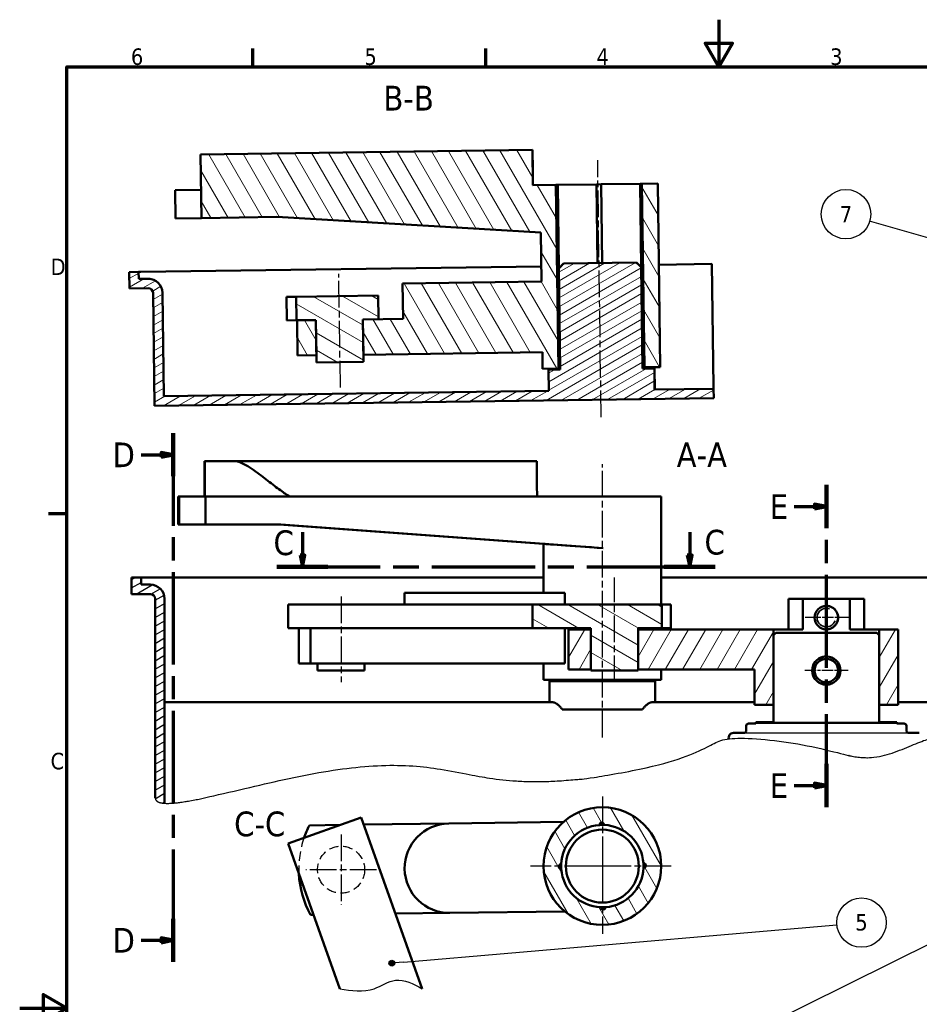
# Model space of a CAD drawing. Header units: millimetres. Extents: x 484 to 1147, y -554 to 286.
# Tile 9 of 10: x 553 to 935, y -132 to 286. Entities that reach past the tile are written whole.
import ezdxf

# ---------------------------------------------------------------- set-up
doc = ezdxf.new("R2010")
doc.units = ezdxf.units.MM
doc.header["$LTSCALE"] = 2
doc.linetypes.add('ACISOWELD', pattern=[3, 2, -1])
doc.linetypes.add('CHAIN', pattern=[0.3543, 0.2362, -0.0295, 0.0591, -0.0295])
for name, color, linetype, lineweight in [('Axe de construction (ISO)', 7, 'CHAIN', 25), ('Cadre (ISO)', 7, 'Continuous', 70), ('Etroit visible (ISO)', 7, 'Continuous', 35), ("Géométrie d'esquisse (ISO)", 7, 'Continuous', 25), ('Hachure (ISO)', 7, 'Continuous', 18), ('Ligne de coupe (ISO)', 7, 'CHAIN', 70), ('Ligne interrompue (ISO)', 7, 'Continuous', 50), ('Symbole (ISO)', 7, 'Continuous', 25), ("Trait d'axe (ISO)", 7, 'Continuous', 25), ('Visible (ISO)', 7, 'Continuous', 50)]:
    doc.layers.add(name, color=color, linetype=linetype, lineweight=lineweight)
doc.styles.get("Standard").update_dxf_attribs({"font": 'TAHOMA.TTF'})
doc.styles.add('Texte de note (ISO)', font='TAHOMA.TTF')
pattern_1 = [(30, (1106.941, 39.8972), (-1.5875, 2.74963), [])]

# ---------------------------------------------------------------- blocks, each defined once
blk = doc.blocks.new('Cadres Default Border')
at = {"layer": 'Cadre (ISO)'}
for p, q in [((49.5, 410), (49.5, 413.9)), ((99, 410), (99, 413.9)), ((10, 315), (6.1, 315))]:
    blk.add_line(p, q, dxfattribs=at)
at = {"layer": 'Cadre (ISO)', "flags": 128}
for points in [[(148.5, 420), (148.5, 410), (145.61, 415), (151.39, 415), (148.5, 410)], [(10, 10), (10, 410), (287, 410), (287, 10), (10, 10)], [(0, 210), (10, 210), (5, 212.89), (5, 207.11), (10, 210)]]:
    blk.add_lwpolyline(points, dxfattribs=at)
at = {"layer": 'Cadre (ISO)', "char_height": 3.5, "attachment_point": 7, "style": 'Texte de note (ISO)'}
for s, insert in [('6', (23.63, 410.33)), ('5', (73.23, 410.33)), ('4', (122.53, 410.4)), ('3', (172.16, 410.33)), ('D', (6.57, 365.75)), ('C', (6.56, 260.69))]:
    blk.add_mtext(s, dxfattribs=dict(at, insert=insert))
blk = doc.blocks.new('SectionConversion2D1')
at = {"layer": 'Ligne de coupe (ISO)', "linetype": 'CHAIN', "ltscale": 41.821899}
blk.add_line((171.35, 252.69), (171.35, 321.18), dxfattribs=at)
at = {"layer": 'Ligne de coupe (ISO)', "linetype": 'Continuous', "lineweight": 140}
for p, q in [((171.35, 311.96), (171.35, 321.18)), ((171.35, 252.69), (171.35, 261.91))]:
    blk.add_line(p, q, dxfattribs=at)
at = {"layer": 'Ligne de coupe (ISO)', "linetype": 'Continuous'}
for p, q in [((164.55, 316.57), (168.85, 316.57)), ((171.35, 316.57), (168.85, 317.07)), ((168.85, 317.07), (168.85, 316.07)), ((168.85, 316.57), (171.35, 316.57)), ((168.85, 316.07), (171.35, 316.57)), ((164.55, 257.3), (168.85, 257.3)), ((171.35, 257.3), (168.85, 257.8)), ((168.85, 257.8), (168.85, 256.8)), ((168.85, 257.3), (171.35, 257.3)), ((168.85, 256.8), (171.35, 257.3))]:
    blk.add_line(p, q, dxfattribs=at)
at = {"layer": 'Ligne de coupe (ISO)', "linetype": 'Continuous', "flags": 128}
for points in [[(168.85, 316.07), (171.35, 316.57), (168.85, 317.07), (168.85, 316.07)], [(168.85, 256.8), (171.35, 257.3), (168.85, 257.8), (168.85, 256.8)]]:
    blk.add_lwpolyline(points, dxfattribs=at)
at = {"layer": 'Ligne de coupe (ISO)'}
for points in [[(168.85, 316.07), (171.35, 316.57), (168.85, 317.07), (168.85, 316.07)], [(168.85, 256.8), (171.35, 257.3), (168.85, 257.8), (168.85, 256.8)]]:
    blk.add_solid(points, dxfattribs=at)
at = {"layer": 'Ligne de coupe (ISO)', "char_height": 5.25, "attachment_point": 7}
for insert in [(159.32, 313.94), (159.32, 254.67)]:
    blk.add_mtext('E', dxfattribs=dict(at, insert=insert))
blk = doc.blocks.new('SectionConversion2D3')
at = {"layer": 'Ligne de coupe (ISO)', "linetype": 'CHAIN', "ltscale": 41.5858}
blk.add_line((32.58, 332.14), (32.58, 219.87), dxfattribs=at)
at = {"layer": 'Ligne de coupe (ISO)', "linetype": 'Continuous', "lineweight": 140}
for p, q in [((32.58, 332.14), (32.58, 323)), ((32.58, 229), (32.58, 219.87))]:
    blk.add_line(p, q, dxfattribs=at)
at = {"layer": 'Ligne de coupe (ISO)', "linetype": 'Continuous'}
for p, q in [((25.81, 327.57), (30.08, 327.57)), ((32.58, 327.57), (30.08, 328.07)), ((30.08, 328.07), (30.08, 327.07)), ((30.08, 327.57), (32.58, 327.57)), ((30.08, 327.07), (32.58, 327.57)), ((25.81, 224.43), (30.08, 224.43)), ((32.58, 224.43), (30.08, 224.93)), ((30.08, 224.93), (30.08, 223.93)), ((30.08, 224.43), (32.58, 224.43)), ((30.08, 223.93), (32.58, 224.43))]:
    blk.add_line(p, q, dxfattribs=at)
at = {"layer": 'Ligne de coupe (ISO)', "linetype": 'Continuous', "flags": 128}
for points in [[(30.08, 327.07), (32.58, 327.57), (30.08, 328.07), (30.08, 327.07)], [(30.08, 223.93), (32.58, 224.43), (30.08, 224.93), (30.08, 223.93)]]:
    blk.add_lwpolyline(points, dxfattribs=at)
at = {"layer": 'Ligne de coupe (ISO)'}
for points in [[(30.08, 327.07), (32.58, 327.57), (30.08, 328.07), (30.08, 327.07)], [(30.08, 223.93), (32.58, 224.43), (30.08, 224.93), (30.08, 223.93)]]:
    blk.add_solid(points, dxfattribs=at)
at = {"layer": 'Ligne de coupe (ISO)', "char_height": 5.25, "attachment_point": 7}
for insert in [(19.71, 324.94), (19.71, 221.81)]:
    blk.add_mtext('D', dxfattribs=dict(at, insert=insert))
blk = doc.blocks.new('SectionConversion2D5')
at = {"layer": 'Ligne de coupe (ISO)', "linetype": 'Continuous'}
for p, q in [((60.06, 311.15), (60.06, 306.27)), ((142.32, 311.15), (142.32, 306.27)), ((59.56, 306.27), (60.06, 303.77)), ((60.56, 306.27), (59.56, 306.27)), ((60.06, 306.27), (60.06, 303.77)), ((60.06, 303.77), (60.56, 306.27)), ((141.82, 306.27), (142.32, 303.77)), ((142.82, 306.27), (141.82, 306.27)), ((142.32, 306.27), (142.32, 303.77)), ((142.32, 303.77), (142.82, 306.27))]:
    blk.add_line(p, q, dxfattribs=at)
at = {"layer": 'Ligne de coupe (ISO)', "linetype": 'CHAIN', "ltscale": 46.437862}
blk.add_line((54.63, 303.77), (147.75, 303.77), dxfattribs=at)
at = {"layer": 'Ligne de coupe (ISO)', "linetype": 'Continuous', "lineweight": 140}
for p, q in [((54.63, 303.77), (65.48, 303.77)), ((136.9, 303.77), (147.75, 303.77))]:
    blk.add_line(p, q, dxfattribs=at)
at = {"layer": 'Ligne de coupe (ISO)', "linetype": 'Continuous', "flags": 128}
for points in [[(59.56, 306.27), (60.06, 303.77), (60.56, 306.27), (59.56, 306.27)], [(141.82, 306.27), (142.32, 303.77), (142.82, 306.27), (141.82, 306.27)]]:
    blk.add_lwpolyline(points, dxfattribs=at)
at = {"layer": 'Ligne de coupe (ISO)'}
for points in [[(59.56, 306.27), (60.06, 303.77), (60.56, 306.27), (59.56, 306.27)], [(141.82, 306.27), (142.32, 303.77), (142.82, 306.27), (141.82, 306.27)]]:
    blk.add_solid(points, dxfattribs=at)
at = {"layer": 'Ligne de coupe (ISO)', "insert": (53.91, 306.16), "char_height": 5.25, "attachment_point": 7, "line_spacing_factor": 2.922066}
blk.add_mtext('C', dxfattribs=at)
at = {"layer": 'Ligne de coupe (ISO)', "insert": (145.46, 306.28), "char_height": 5.25, "attachment_point": 7}
blk.add_mtext('C', dxfattribs=at)
blk = doc.blocks.new('Repère5')
at = {"layer": 'Symbole (ISO)'}
h = blk.add_hatch(color=256, dxfattribs=at)
edge = h.paths.add_edge_path(flags=0)
edge.add_arc((112.38, 183.67), 0.625, 0, 360)
for q in [(194.41, 224.24), (112.94, 183.95)]:
    blk.add_line((114.62, 184.78), q, dxfattribs=at)
for centre, radius in [((199.1, 226.56), 5.25), ((112.38, 183.67), 0.625)]:
    blk.add_circle(centre, radius, dxfattribs=at)
at = {"layer": 'Symbole (ISO)', "insert": (199.1, 226.56), "char_height": 3.5, "attachment_point": 5, "style": 'Texte de note (ISO)'}
blk.add_mtext('4', dxfattribs=at)
blk = doc.blocks.new('Repère6')
at = {"layer": 'Symbole (ISO)'}
h = blk.add_hatch(color=256, dxfattribs=at)
edge = h.paths.add_edge_path(flags=0)
edge.add_arc((79.05, 219.57), 0.625, 0, 360)
for q in [(173.61, 227.75), (79.67, 219.62)]:
    blk.add_line((81.54, 219.79), q, dxfattribs=at)
for centre, radius in [((178.82, 228.2), 5.25), ((79.05, 219.57), 0.625)]:
    blk.add_circle(centre, radius, dxfattribs=at)
at = {"layer": 'Symbole (ISO)', "insert": (178.82, 228.23), "char_height": 3.5, "attachment_point": 5, "style": 'Texte de note (ISO)'}
blk.add_mtext('5', dxfattribs=at)
blk = doc.blocks.new('Repère11')
at = {"layer": 'Symbole (ISO)'}
h = blk.add_hatch(color=256, dxfattribs=at)
edge = h.paths.add_edge_path(flags=0)
edge.add_arc((205.02, 370.17), 0.625, 0, 360)
for q in [(180.55, 377.23), (204.42, 370.34)]:
    blk.add_line((202.62, 370.86), q, dxfattribs=at)
for centre, radius in [((175.52, 378.68), 5.25), ((205.02, 370.17), 0.625)]:
    blk.add_circle(centre, radius, dxfattribs=at)
at = {"layer": 'Symbole (ISO)', "insert": (175.52, 378.68), "char_height": 3.5, "attachment_point": 5, "style": 'Texte de note (ISO)'}
blk.add_mtext('7', dxfattribs=at)

msp = doc.modelspace()

# ---------------------------------------------------------------- hatches: boundary and pattern name
h = msp.add_hatch()
h.set_pattern_fill('ANSI31', color=256, angle=-15, style=0)
h.set_pattern_definition(pattern_1)
edge = h.paths.add_edge_path()
edge.add_spline(control_points=[(610.48, -44.76), (610.61, -45.83), (611.39, -46.52), (612.7, -46.9), (614.47, -47.02)], knot_values=[0.002155, 0.002155, 0.002155, 0.002155, 0.002155, 0.026132, 0.026132, 0.026132, 0.026132, 0.026132], degree=4, periodic=0)
edge.add_spline(control_points=[(614.47, -47.02), (614.47, -47.02), (614.47, -47.02), (614.48, -47.02), (614.48, -47.02)], knot_values=[0.026132, 0.026132, 0.026132, 0.026132, 0.026132, 0.026178, 0.026178, 0.026178, 0.026178, 0.026178], degree=4, periodic=0)
edge.add_line((614.48, -47.02), (614.48, 39.88))
edge.add_arc((608.48, 39.88), 6, 0, 90)
edge.add_line((608.48, 45.88), (604.48, 45.88))
edge.add_line((604.48, 45.88), (604.48, 48.88))
edge.add_line((604.48, 48.88), (600.48, 48.88))
edge.add_line((600.48, 48.88), (600.48, 41.88))
edge.add_line((600.48, 41.88), (608.48, 41.88))
edge.add_arc((608.48, 39.88), 2, 0, 90, ccw=False)
edge.add_line((610.48, 39.88), (610.48, -44.76))
at = {"layer": 'Hachure (ISO)'}
h = msp.add_hatch(dxfattribs=at)
h.set_pattern_fill('ANSI31', scale=50.8, angle=75, style=0)
h.set_pattern_definition([(120, (557.268, -554.103), (-5.49926, -3.175), [])])
h.paths.add_polyline_path([(678.82, 158.29), (670.8, 158.18), (671.01, 143.19), (679.02, 143.3)])
h.paths.add_polyline_path([(662.19, 202.07), (774.3, 195.44), (774.59, 174.62), (715.6, 173.8), (715.8, 158.8), (705.39, 158.66), (698.77, 158.57), (698.98, 143.57), (775, 144.62), (775.1, 137.62), (781.83, 137.71), (780.76, 215.7), (771.01, 215.57), (770.81, 230.57), (629.82, 228.63), (630.19, 201.63)])
h.paths.add_polyline_path([(825.07, 138.31), (824, 216.3), (817.27, 216.21), (818.34, 138.21)])
h = msp.add_hatch(dxfattribs=at)
h.set_pattern_fill('ANSI31', angle=-15, style=0)
h.set_pattern_definition(pattern_1)
edge = h.paths.add_edge_path()
edge.add_line((847.74, 129.12), (822.7, 128.77))
edge.add_line((822.7, 128.77), (822.58, 137.77))
edge.add_line((822.58, 137.77), (817.58, 137.7))
edge.add_line((817.58, 137.7), (816.99, 180.7))
edge.add_spline(control_points=[(816.99, 180.7), (815.91, 181.75), (814.96, 182.67)], knot_values=[0, 0, 0, 0.282955, 0.282955, 0.282955], weights=[1, 1.001845, 1], degree=2, periodic=0)
edge.add_line((814.96, 182.67), (783.99, 182.25))
edge.add_spline(control_points=[(783.99, 182.25), (783.06, 181.29), (782.01, 180.22)], knot_values=[0, 0, 0, 0.282955, 0.282955, 0.282955], weights=[1, 1.001845, 1], degree=2, periodic=0)
edge.add_line((782.01, 180.22), (782.61, 137.22))
edge.add_line((782.61, 137.22), (777.6, 137.15))
edge.add_line((777.6, 137.15), (777.73, 128.15))
edge.add_line((777.73, 128.15), (614.21, 125.9))
edge.add_line((614.21, 125.9), (613.6, 169.9))
edge.add_ellipse((607.6, 169.82), major_axis=(6, 0.08), ratio=0.999905, start_angle=0, end_angle=90)
edge.add_line((607.52, 175.81), (603.52, 175.76))
edge.add_line((603.52, 175.76), (603.48, 178.76))
edge.add_line((603.48, 178.76), (599.48, 178.7))
edge.add_line((599.48, 178.7), (599.57, 171.7))
edge.add_line((599.57, 171.7), (607.57, 171.81))
edge.add_ellipse((607.6, 169.82), major_axis=(2, 0.03), ratio=0.999905, start_angle=0, end_angle=90, ccw=False)
edge.add_line((609.6, 169.84), (610.26, 121.85))
edge.add_line((610.26, 121.85), (847.8, 125.12))
edge.add_line((847.8, 125.12), (847.74, 129.12))
h = msp.add_hatch(dxfattribs=at)
h.set_pattern_fill('ANSI31', scale=50.8, angle=105, style=0)
h.set_pattern_definition([(150, (557.268, -554.103), (-3.175, -5.49926), [])])
h.paths.add_polyline_path([(670.4, 168.18), (670.53, 158.18), (670.8, 158.18), (678.82, 158.29), (679.02, 143.3), (679.06, 140.3), (699.02, 140.57), (698.98, 143.57), (698.77, 158.57), (705.39, 158.66), (705.25, 168.66)])
h = msp.add_hatch(dxfattribs=at)
h.set_pattern_fill('ANSI31', scale=50.8, angle=105, style=0)
h.set_pattern_definition([(150, (552.941, -554.103), (-3.175, -5.49926), [])])
h.paths.add_polyline_path([(825.73, 27.38), (825.73, 37.38), (770.8, 37.38), (770.8, 27.38), (795.64, 27.38), (795.64, 26.88), (795.64, 9.88), (795.64, 9.38), (815.64, 9.38), (815.64, 9.88), (815.64, 26.88), (815.64, 27.38)])
h = msp.add_hatch(dxfattribs=at)
h.set_pattern_fill('ANSI31', scale=50.8, angle=15, style=0)
h.set_pattern_definition([(60, (552.941, -554.103), (-5.49926, 3.175), [])])
h.paths.add_polyline_path([(795.64, 9.88), (795.64, 26.88), (786.14, 26.88), (786.14, 9.88)])
h.paths.add_polyline_path([(926.14, 26.88), (918.14, 26.88), (918.14, 24.38), (918.14, -5.12), (926.14, -5.12)])
h.paths.add_polyline_path([(865.14, 9.88), (865.14, -5.12), (873.14, -5.12), (873.14, 24.38), (873.14, 26.88), (815.64, 26.88), (815.64, 9.88)])
h = msp.add_hatch(dxfattribs=at)
h.set_pattern_fill('ANSI31', scale=50.8, angle=75, style=0)
h.set_pattern_definition([(120, (552.941, -554.103), (-5.49926, -3.175), [])])
edge = h.paths.add_edge_path()
edge.add_ellipse((800.48, -73.71), major_axis=(-25, -0.34), ratio=1, start_angle=0, end_angle=360)
edge = h.paths.add_edge_path(flags=0)
edge.add_ellipse((800.48, -73.71), major_axis=(17.48, -0.76), ratio=1, start_angle=276.9897, end_angle=360)
edge.add_ellipse((817.98, -73.47), major_axis=(-0.042, 0.999), ratio=1, start_angle=176.7255, end_angle=360)
edge.add_ellipse((800.48, -73.71), major_axis=(0.76, 17.48), ratio=1, start_angle=276.549, end_angle=360)
edge.add_ellipse((800.24, -56.21), major_axis=(-0.999, -0.042), ratio=1, start_angle=176.7255, end_angle=360)
edge.add_ellipse((800.48, -73.71), major_axis=(-17.48, 0.76), ratio=1, start_angle=276.549, end_angle=360)
edge.add_ellipse((782.98, -73.95), major_axis=(0.042, -0.999), ratio=1, start_angle=176.7255, end_angle=360)
edge.add_ellipse((800.48, -73.71), major_axis=(-0.63, -17.49), ratio=1, start_angle=276.1083, end_angle=360)
edge.add_ellipse((800.85, -91.21), major_axis=(0.999, 0.05), ratio=1, start_angle=176.7255, end_angle=360)

# ---------------------------------------------------------------- linework, layer by layer
for p, q in [((925.64, -13.12), (865.64, -13.12)), ((873.14, -12.62), (918.14, -12.62)), ((860.64, -17.12), (930.64, -17.12))]:
    msp.add_line(p, q)
at = {"linetype": 'ACISOWELD'}
msp.add_circle((689.49, -75.23), 10, dxfattribs=at)
msp.add_spline([(688.92, -125.79), (703.53, -125.79), (712.66, -122.18), (723.95, -125.79)], degree=3)
at = {"layer": 'Axe de construction (ISO)', "linetype": 'CHAIN', "ltscale": 23.990969}
for p, q in [((799.99, 116.98), (798.49, 226.16)), ((689.19, 129.57), (688.53, 177.86)), ((800.48, -44.16), (800.48, -102.55)), ((689.49, -60.23), (689.49, -90.23)), ((704.49, -75.23), (674.49, -75.23)), ((829.7, -73.71), (770.02, -73.71))]:
    msp.add_line(p, q, dxfattribs=at)
at = {"layer": 'Axe de construction (ISO)', "ltscale": 10.213399}
for p, q in [((886.64, 32.1), (905.02, 32.1)), ((886.5, 9.58), (904.88, 9.58))]:
    msp.add_line(p, q, dxfattribs=at)
at = {"layer": 'Axe de construction (ISO)', "linetype": 'CHAIN', "ltscale": 5.555937}
for p, q in [((800.48, -68.71), (800.48, -78.71)), ((805.48, -73.71), (795.48, -73.71))]:
    msp.add_line(p, q, dxfattribs=at)
at = {"layer": 'Etroit visible (ISO)'}
for centre, radius, start, end in [((895.64, 31.88), 3.95, 70, 340), ((895.64, 9.38), 5.81, 308.744, 218.744)]:
    msp.add_arc(centre, radius, start, end, dxfattribs=at)
at = {"layer": "Géométrie d'esquisse (ISO)"}
msp.add_open_spline([(614.48, -47.02), (633.07, -48.29), (729.76, -10.16), (726.14, -53.88), (856.44, -25.29), (841.86, -16.59), (897.66, -22.1), (912.61, -32.14), (937.8, -19.25), (945.13, -17.43), (972.95, -28.67), (983.27, -43.39), (992.11, -45.33), (995.03, -44.36)], degree=4, knots=[0.026178, 0.026178, 0.026178, 0.026178, 0.026178, 0.2782792, 0.3813053, 0.4749812, 0.5584113, 0.6286291, 0.6993503, 0.7637501, 0.8266917, 0.8843442, 1, 1, 1, 1, 1], dxfattribs=at)
for points in [[(610.48, -44.76), (610.61, -45.83), (611.39, -46.52), (612.7, -46.9), (614.47, -47.02)], [(614.47, -47.02), (614.47, -47.02), (614.47, -47.02), (614.48, -47.02), (614.48, -47.02)]]:
    msp.add_open_spline(points, degree=4, dxfattribs=at)
at = {"layer": 'Ligne interrompue (ISO)', "linetype": 'ACISOWELD', "lineweight": -3}
msp.add_arc((711.49, -74.93), 40, 160.7426, 182.9575, dxfattribs=at)
at = {"layer": "Trait d'axe (ISO)", "linetype": 'CHAIN', "ltscale": 23.990969}
for p, q in [((800.48, -19.05), (800.48, 97.09)), ((805.64, 4.38), (805.64, 48.92)), ((689.49, 40.88), (689.49, 4.38))]:
    msp.add_line(p, q, dxfattribs=at)
at = {"layer": 'Visible (ISO)'}
for p, q in [((770.81, 230.57), (629.82, 228.63)), ((771.01, 215.57), (770.81, 230.57)), ((770.81, 230.57), (770.81, 230.57)), ((629.82, 228.63), (630.19, 201.63)), ((619.03, 213.48), (630.03, 213.63)), ((619.03, 213.48), (619.19, 201.48)), ((780.76, 215.7), (771.01, 215.57)), ((780.76, 215.7), (781.54, 215.71)), ((781.83, 137.71), (780.76, 215.7)), ((781.54, 215.71), (798.01, 215.94)), ((782.03, 180.25), (781.54, 215.71)), ((798.01, 215.94), (800.01, 215.97)), ((798.47, 182.44), (798.01, 215.94)), ((800.01, 215.97), (816.48, 216.2)), ((800.47, 182.47), (800.01, 215.97)), ((816.48, 216.2), (817.27, 216.21)), ((816.97, 180.73), (816.48, 216.2)), ((824, 216.3), (817.27, 216.21)), ((817.27, 216.21), (818.34, 138.21)), ((825.07, 138.31), (824, 216.3)), ((824, 216.3), (824.01, 216.3)), ((825.08, 138.31), (824.01, 216.3)), ((619.19, 201.48), (630.19, 201.63)), ((630.19, 201.63), (662.19, 202.07)), ((662.19, 202.07), (774.3, 195.44)), ((774.58, 174.62), (774.29, 195.44)), ((774.3, 195.44), (774.59, 174.62)), ((604.39, 178.77), (774.49, 181.11)), ((783.97, 182.25), (782, 180.22)), ((782.01, 180.22), (782, 180.22)), ((782.59, 137.22), (782, 180.22)), ((782.01, 180.22), (782.61, 137.22)), ((783.97, 182.25), (783.99, 182.25)), ((814.96, 182.67), (783.99, 182.25)), ((814.96, 182.67), (814.97, 182.67)), ((814.97, 182.67), (817, 180.7)), ((817.58, 137.7), (816.99, 180.7)), ((817, 180.7), (816.99, 180.7)), ((817.59, 137.7), (817, 180.7)), ((824.48, 181.8), (847.01, 182.11)), ((847.01, 182.11), (847.73, 130.12)), ((603.48, 178.76), (599.48, 178.7)), ((599.48, 178.7), (599.57, 171.7)), ((603.48, 178.76), (604.39, 178.77)), ((603.52, 175.76), (603.48, 178.76)), ((607.52, 175.81), (603.52, 175.76)), ((607.52, 175.81), (608.43, 175.83)), ((599.57, 171.7), (607.57, 171.81)), ((715.58, 173.8), (715.6, 173.8)), ((715.79, 158.8), (715.58, 173.8)), ((774.59, 174.62), (715.6, 173.8)), ((715.6, 173.8), (715.8, 158.8)), ((609.6, 169.84), (610.26, 121.85)), ((614.21, 125.9), (613.6, 169.9)), ((666.29, 168.12), (670.4, 168.18)), ((666.29, 168.12), (666.43, 158.12)), ((705.25, 168.66), (670.4, 168.18)), ((670.4, 168.18), (670.53, 158.18)), ((705.39, 158.66), (705.25, 168.66)), ((666.43, 158.12), (670.53, 158.18)), ((670.53, 158.18), (678.82, 158.29)), ((671, 143.19), (670.79, 158.18)), ((678.82, 158.29), (670.8, 158.18)), ((670.8, 158.18), (671.01, 143.19)), ((679.02, 143.3), (678.82, 158.29)), ((678.82, 158.29), (679.06, 140.3)), ((715.8, 158.8), (698.77, 158.57)), ((698.77, 158.57), (705.39, 158.66)), ((698.77, 158.57), (698.98, 143.57)), ((699.02, 140.57), (698.77, 158.57)), ((671.01, 143.19), (671, 143.19)), ((671.01, 143.19), (679.02, 143.3)), ((679, 143.3), (679.04, 140.3)), ((698.98, 143.57), (775, 144.62)), ((699, 143.57), (699.04, 140.57)), ((775.09, 137.62), (774.99, 144.62)), ((775, 144.62), (775.1, 137.62)), ((679.06, 140.3), (679.04, 140.3)), ((679.06, 140.3), (699.02, 140.57)), ((699.04, 140.57), (699.02, 140.57)), ((818.34, 138.21), (817.58, 138.2)), ((818.34, 138.21), (825.07, 138.31)), ((825.07, 138.31), (825.08, 138.31)), ((775.09, 137.62), (775.1, 137.62)), ((775.1, 137.62), (781.83, 137.71)), ((777.6, 137.15), (777.59, 137.15)), ((777.72, 128.15), (777.59, 137.15)), ((782.61, 137.22), (777.6, 137.15)), ((777.6, 137.15), (777.73, 128.15)), ((782.59, 137.72), (781.83, 137.71)), ((822.58, 137.77), (817.58, 137.7)), ((822.7, 128.77), (822.58, 137.77)), ((822.59, 137.77), (822.58, 137.77)), ((822.71, 128.77), (822.59, 137.77)), ((847.73, 130.12), (847.74, 129.12)), ((777.73, 128.15), (614.21, 125.9)), ((847.74, 129.12), (822.7, 128.77)), ((847.74, 129.12), (847.8, 125.12)), ((610.26, 121.85), (847.8, 125.12)), ((631.39, 98.38), (631.39, 83.38)), ((631.39, 98.38), (631.6, 98.38)), ((643.6, 98.38), (631.6, 98.38)), ((631.6, 83.38), (631.6, 98.38)), ((772.58, 98.38), (643.6, 98.38)), ((620.3, 83.38), (620.37, 83.38)), ((620.3, 83.38), (620.3, 71.38)), ((620.37, 83.38), (620.62, 83.38)), ((620.37, 83.38), (620.37, 71.38)), ((620.62, 83.38), (620.69, 83.38)), ((620.62, 83.38), (620.62, 71.38)), ((620.69, 83.38), (631.84, 83.38)), ((620.69, 83.38), (620.69, 71.38)), ((631.84, 83.38), (667.83, 83.38)), ((631.84, 83.38), (631.84, 71.38)), ((667.83, 83.38), (772.82, 83.38)), ((772.82, 83.38), (800.82, 83.38)), ((800.82, 83.38), (825.48, 83.38)), ((825.48, 37.38), (825.48, 83.38)), ((620.3, 71.38), (620.37, 71.38)), ((620.37, 71.38), (620.62, 71.38)), ((620.62, 71.38), (620.69, 71.38)), ((620.69, 71.38), (631.84, 71.38)), ((631.84, 71.38), (663.83, 71.38)), ((775.48, 63.18), (663.15, 71.38)), ((800.82, 61.38), (663.83, 71.38)), ((775.48, 42.38), (775.48, 63.21)), ((604.48, 48.88), (600.48, 48.88)), ((600.48, 48.88), (600.48, 41.88)), ((604.48, 45.88), (604.48, 48.88)), ((604.48, 48.88), (775.48, 48.88)), ((825.48, 48.88), (1001.48, 48.88)), ((600.48, 41.88), (608.48, 41.88)), ((608.48, 45.88), (604.48, 45.88)), ((716.49, 42.38), (735.75, 42.38)), ((716.49, 37.38), (716.49, 42.38)), ((784.49, 42.38), (735.75, 42.38)), ((784.49, 42.38), (784.49, 37.38)), ((610.48, 39.88), (610.48, -44.76)), ((614.48, -47.02), (614.48, 39.88)), ((879.54, 39.88), (885.72, 39.88)), ((879.54, 26.88), (879.54, 39.88)), ((885.72, 39.88), (885.72, 26.88)), ((885.72, 39.88), (905.56, 39.88)), ((905.56, 26.88), (905.56, 39.88)), ((905.56, 39.88), (911.74, 39.88)), ((911.74, 39.88), (911.74, 26.88)), ((666.97, 37.38), (693, 37.38)), ((666.97, 37.38), (666.97, 27.38)), ((742.74, 37.38), (693, 37.38)), ((742.74, 37.38), (770.8, 37.38)), ((825.73, 37.38), (770.8, 37.38)), ((770.8, 37.38), (770.8, 27.38)), ((825.73, 27.38), (825.73, 37.38)), ((825.73, 37.38), (829.54, 37.38)), ((829.54, 37.38), (829.54, 27.38)), ((895.64, 36.88), (895.64, 36.88)), ((666.97, 27.38), (671.54, 27.38)), ((671.49, 12.38), (671.49, 27.38)), ((671.54, 27.38), (676.55, 27.38)), ((677.74, 27.38), (676.55, 27.38)), ((676.55, 12.38), (676.55, 27.38)), ((677.74, 27.38), (693, 27.38)), ((742.74, 27.38), (693, 27.38)), ((742.74, 27.38), (770.8, 27.38)), ((770.8, 27.38), (795.64, 27.38)), ((784.49, 27.38), (784.49, 12.38)), ((795.64, 26.88), (786.14, 26.88)), ((786.14, 26.88), (786.14, 9.88)), ((795.64, 27.38), (795.64, 9.38)), ((795.64, 27.38), (795.64, 26.88)), ((795.64, 9.88), (795.64, 26.88)), ((815.64, 9.38), (815.64, 27.38)), ((815.64, 27.38), (825.73, 27.38)), ((815.64, 27.38), (815.64, 26.88)), ((873.14, 26.88), (815.64, 26.88)), ((815.64, 26.88), (815.64, 9.88)), ((825.48, 26.88), (825.48, 27.38)), ((825.73, 27.38), (829.54, 27.38)), ((873.14, -5.12), (873.14, 26.88)), ((885.72, 26.88), (873.14, 26.88)), ((874.14, 25.38), (873.14, 24.38)), ((917.14, 25.38), (874.14, 25.38)), ((895.64, 26.88), (895.64, 26.88)), ((918.14, 26.88), (905.56, 26.88)), ((918.14, 24.38), (917.14, 25.38)), ((926.14, 26.88), (918.14, 26.88)), ((918.14, 26.88), (918.14, -5.12)), ((926.14, -5.12), (926.14, 26.88)), ((873.14, 24.38), (873.14, -12.62)), ((918.14, -12.62), (918.14, 24.38)), ((895.64, 14.38), (895.64, 14.38)), ((676.55, 12.38), (671.49, 12.38)), ((676.55, 12.38), (784.49, 12.38)), ((679.49, 12.38), (679.49, 9.38)), ((699.49, 9.38), (679.49, 9.38)), ((699.49, 12.38), (699.49, 9.38)), ((775.48, 5.38), (775.48, 12.38)), ((786.14, 9.88), (795.64, 9.88)), ((795.64, 9.88), (795.64, 9.38)), ((795.64, 9.38), (815.64, 9.38)), ((815.64, 9.88), (865.14, 9.88)), ((815.64, 9.88), (815.64, 9.38)), ((825.48, 5.38), (825.48, 9.88)), ((865.14, 9.88), (865.14, -5.12)), ((775.48, 5.38), (825.48, 5.38)), ((822.98, 4.88), (777.98, 4.88)), ((777.98, -4.12), (777.98, 4.88)), ((782.98, 4.88), (782.98, 5.38)), ((817.98, 4.88), (817.98, 5.38)), ((822.98, -4.12), (822.98, 4.88)), ((895.64, 4.38), (895.64, 4.38)), ((614.48, -4.12), (779.45, -4.12)), ((821.51, -4.12), (865.14, -4.12)), ((926.14, -4.12), (991.48, -4.12)), ((817.51, -7.12), (783.45, -7.12)), ((865.14, -5.12), (873.14, -5.12)), ((918.14, -5.12), (926.14, -5.12)), ((861.64, -14.12), (861.64, -16.12)), ((865.64, -13.12), (862.64, -13.12)), ((873.14, -12.62), (865.64, -12.62)), ((865.64, -12.62), (865.64, -13.12)), ((925.64, -12.62), (918.14, -12.62)), ((925.64, -13.12), (925.64, -12.62)), ((928.64, -13.12), (925.64, -13.12)), ((929.64, -16.12), (929.64, -14.12)), ((860.64, -17.12), (856.14, -17.12)), ((935.14, -17.12), (930.64, -17.12)), ((698.05, -53.07), (666.97, -64.14)), ((723.95, -125.79), (698.05, -53.07)), ((676.03, -56.41), (689.18, -56.23)), ((699.13, -56.1), (735.23, -55.6)), ((735.23, -55.6), (783.97, -54.93)), ((666.97, -64.14), (688.92, -125.79)), ((677.74, -94.39), (676.55, -94.41)), ((735.75, -93.6), (712.6, -93.91)), ((784.49, -92.93), (735.75, -93.6))]:
    msp.add_line(p, q, dxfattribs=at)
at = {"layer": 'Visible (ISO)', "flags": 128}
for points in [[(783.99, 182.25), (783.91, 182.17), (783.83, 182.09), (783.75, 182.01), (783.68, 181.92), (783.6, 181.84), (783.52, 181.76), (783.44, 181.68), (783.36, 181.6), (783.28, 181.51), (783.19, 181.43), (783.11, 181.35), (783.03, 181.26), (782.95, 181.18), (782.87, 181.09), (782.78, 181.01), (782.7, 180.92), (782.62, 180.84), (782.53, 180.75), (782.45, 180.66), (782.36, 180.57), (782.27, 180.49), (782.19, 180.4), (782.1, 180.31), (782.01, 180.22)], [(816.99, 180.7), (816.9, 180.79), (816.81, 180.87), (816.72, 180.96), (816.63, 181.05), (816.54, 181.13), (816.46, 181.22), (816.37, 181.3), (816.28, 181.38), (816.2, 181.47), (816.11, 181.55), (816.03, 181.63), (815.94, 181.72), (815.86, 181.8), (815.77, 181.88), (815.69, 181.96), (815.61, 182.04), (815.52, 182.12), (815.44, 182.2), (815.36, 182.28), (815.28, 182.36), (815.2, 182.44), (815.12, 182.52), (815.04, 182.59), (814.96, 182.67)], [(643.6, 98.38), (644.56, 98.32), (645.5, 98.14), (646.4, 97.87), (647.29, 97.52), (648.17, 97.11), (649.03, 96.65), (649.88, 96.14), (650.72, 95.61), (651.55, 95.06), (652.37, 94.5), (653.17, 93.92), (653.96, 93.35), (654.73, 92.78), (655.48, 92.21), (656.21, 91.66), (656.93, 91.11), (657.64, 90.56), (658.36, 90.01), (659.07, 89.46), (659.77, 88.92), (660.47, 88.38), (661.15, 87.86), (661.81, 87.35), (662.46, 86.87), (663.09, 86.4), (663.69, 85.96), (664.27, 85.54), (664.82, 85.16), (665.34, 84.8), (665.84, 84.48), (666.29, 84.19), (666.72, 83.94), (667.12, 83.72), (667.49, 83.53), (667.83, 83.38)], [(895.64, 36.88), (895.96, 36.87), (896.28, 36.84), (896.6, 36.79), (896.93, 36.71), (897.24, 36.62), (897.56, 36.5), (897.86, 36.36), (898.15, 36.2), (898.43, 36.03), (898.7, 35.84), (898.94, 35.63), (899.18, 35.42), (899.39, 35.19), (899.6, 34.94), (899.79, 34.67), (899.96, 34.39), (900.12, 34.1), (900.26, 33.8), (900.37, 33.49), (900.47, 33.17), (900.54, 32.84), (900.6, 32.52), (900.63, 32.2), (900.64, 31.88)], [(900.64, 31.88), (900.63, 31.56), (900.6, 31.24), (900.54, 30.92), (900.47, 30.59), (900.37, 30.28), (900.26, 29.96), (900.12, 29.66), (899.96, 29.37), (899.79, 29.09), (899.6, 28.82), (899.39, 28.58), (899.17, 28.35), (898.94, 28.13), (898.69, 27.92), (898.43, 27.73), (898.15, 27.56), (897.86, 27.4), (897.55, 27.26), (897.24, 27.15), (896.92, 27.05), (896.6, 26.98), (896.28, 26.92), (895.96, 26.89), (895.64, 26.88)], [(895.64, 3.38), (894.87, 3.43), (894.09, 3.58), (893.34, 3.84), (892.62, 4.2), (891.97, 4.63), (891.4, 5.14), (890.89, 5.71), (890.45, 6.37), (890.1, 7.08), (889.84, 7.84), (889.69, 8.61), (889.64, 9.38), (889.69, 10.15), (889.84, 10.93), (890.1, 11.68), (890.45, 12.4), (890.89, 13.05), (891.4, 13.62), (891.97, 14.13), (892.62, 14.57), (893.34, 14.92), (894.09, 15.18), (894.87, 15.33), (895.64, 15.38)], [(783.45, -7.12), (783.28, -6.9), (783.1, -6.69), (782.93, -6.48), (782.75, -6.28), (782.57, -6.09), (782.38, -5.9), (782.2, -5.72), (782.02, -5.54), (781.83, -5.38), (781.65, -5.22), (781.47, -5.07), (781.29, -4.94), (781.11, -4.81), (780.94, -4.69), (780.77, -4.58), (780.61, -4.49), (780.44, -4.4), (780.29, -4.33), (780.13, -4.26), (779.99, -4.21), (779.84, -4.17), (779.71, -4.14), (779.57, -4.12), (779.45, -4.12)], [(821.51, -4.12), (821.38, -4.12), (821.25, -4.14), (821.12, -4.17), (820.97, -4.21), (820.83, -4.26), (820.67, -4.33), (820.52, -4.4), (820.35, -4.49), (820.19, -4.58), (820.02, -4.69), (819.84, -4.81), (819.67, -4.94), (819.49, -5.07), (819.31, -5.22), (819.13, -5.38), (818.94, -5.54), (818.76, -5.72), (818.58, -5.9), (818.39, -6.09), (818.21, -6.28), (818.03, -6.48), (817.85, -6.69), (817.68, -6.9), (817.51, -7.12)]]:
    msp.add_lwpolyline(points, dxfattribs=at)
at = {"layer": 'Visible (ISO)'}
for centre, radius in [((895.64, 31.88), 5), ((895.64, 9.38), 6), ((895.64, 9.38), 5), ((800.48, -73.71), 25), ((800.48, -73.71), 15.5)]:
    msp.add_circle(centre, radius, dxfattribs=at)
for centre, radius, start, end in [((608.48, 39.88), 6, 0, 90), ((608.48, 39.88), 2, 0, 90), ((895.64, 9.38), 6, 90.0197, 269.9803), ((895.64, 9.38), 5, 270, 90), ((860.64, -16.12), 1, 270, 0), ((862.64, -14.12), 1, 90, 180), ((928.64, -14.12), 1, 0, 90), ((930.64, -16.12), 1, 180, 270), ((856.14, -19.12), 2, 90, 195.0728), ((711.49, -74.93), 40, 152.4251, 160.7426), ((735.49, -74.6), 19, 90.7845, 270.7845), ((800.48, -73.71), 17.5, 94.059, 177.51), ((800.24, -56.21), 1, 359.1472, 182.4217), ((800.48, -73.71), 17.5, 87.51, 94.059), ((800.48, -73.71), 17.5, 4.059, 87.51), ((782.98, -73.95), 1, 89.1472, 272.4217), ((800.48, -73.71), 17.5, 177.51, 184.059), ((800.48, -73.71), 17.5, 184.059, 267.9507), ((800.48, -73.71), 17.5, 274.4997, 357.51), ((800.48, -73.71), 17.5, 357.51, 4.059), ((817.98, -73.47), 1, 269.1472, 92.4217), ((711.49, -74.93), 40, 182.9575, 209.1438), ((800.48, -73.71), 17.5, 267.9507, 274.4997), ((800.85, -91.21), 1, 179.588, 2.8625)]:
    msp.add_arc(centre, radius, start, end, dxfattribs=at)
for centre, major_axis, ratio, start_param, end_param in [((770.73, 236.48), (0.29, -21.09), 0.00008, 4.996453, 6.152665), ((799.31, 193.96), (25.02, -1.48), 0.000006, 3.141592, 3.167781), ((607.6, 169.82), (6, 0.08), 0.999905, 0, 1.570796), ((607.6, 169.82), (2, 0.03), 0.999905, 0, 1.570796), ((772.86, 104.29), (0, -21.09), 0.013691, 4.996453, 6.152665), ((800.48, 61.38), (25, -1.82), 0.000994, 1.557177, 3.141665)]:
    msp.add_ellipse(centre, major_axis=major_axis, ratio=ratio, start_param=start_param, end_param=end_param, dxfattribs=at)

# ---------------------------------------------------------------- block references
at = {"xscale": 2, "yscale": 2, "zscale": 2}
msp.add_blockref('Cadres Default Border', (552.94, -554.1), dxfattribs=at)
at = {"layer": 'Ligne de coupe (ISO)', "xscale": 2, "yscale": 2, "zscale": 2}
for name in ['SectionConversion2D3', 'SectionConversion2D1', 'SectionConversion2D5']:
    msp.add_blockref(name, (552.94, -554.1), dxfattribs=at)
at = {"layer": 'Symbole (ISO)', "xscale": 2, "yscale": 2, "zscale": 2}
for name in ['Repère11', 'Repère6', 'Repère5']:
    msp.add_blockref(name, (552.94, -554.1), dxfattribs=at)

# ---------------------------------------------------------------- texts
at = {"layer": 'Symbole (ISO)', "char_height": 10.5, "attachment_point": 7}
for s, insert in [('B-B ', (707.44, 247.31)), ('A-A ', (832.04, 95.8)), ('C-C ', (644.03, -61.23))]:
    msp.add_mtext(s, dxfattribs=dict(at, insert=insert))

doc.saveas('drawing.dxf')
